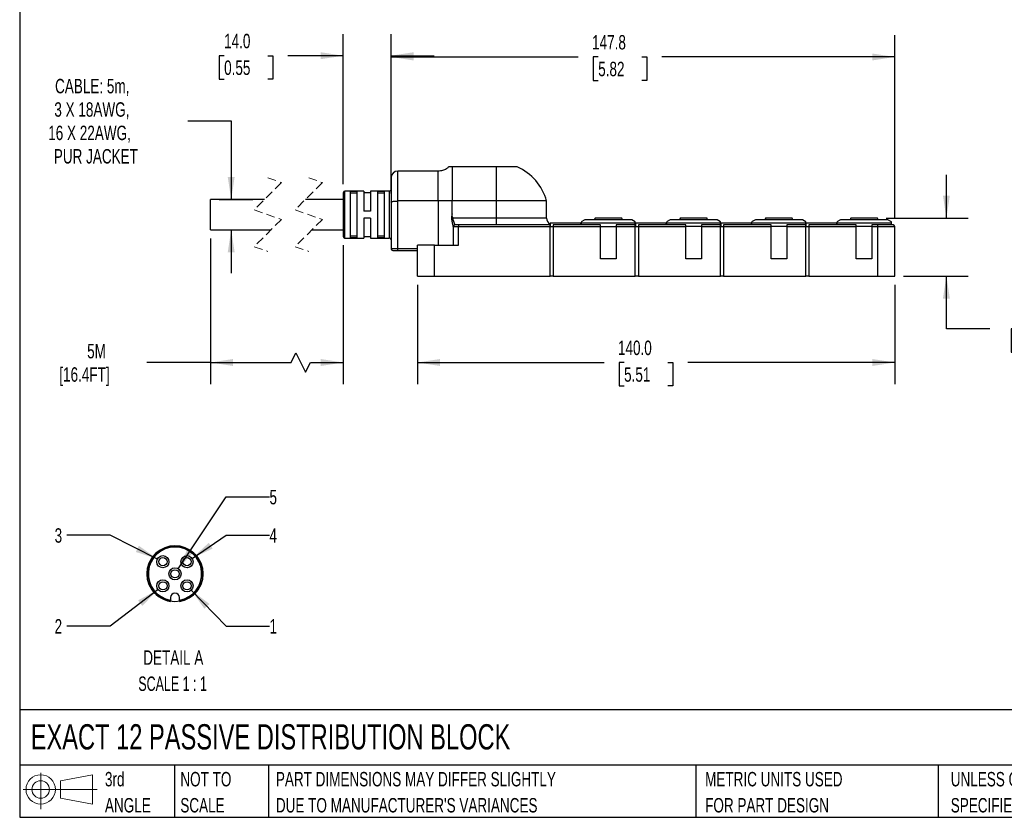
# Model space of a CAD drawing. Header units: millimetres. Extents: x 13 to 546, y 13 to 419.
# Tile 1 of 9: x 13 to 301, y 13 to 247. Entities that reach past the tile are written whole.
import ezdxf

# ---------------------------------------------------------------- set-up
doc = ezdxf.new("R2010")
doc.units = ezdxf.units.MM
doc.header["$LTSCALE"] = 2
doc.linetypes.add('SLD-Dashed', pattern=[1.905, 1.27, -0.635])
doc.linetypes.add('SLD-Solid', pattern=[0])
doc.layers.add('DIMENSIONS', color=140, linetype='SLD-Solid', lineweight=25)
doc.layers.add('TEXT', color=140, linetype='SLD-Solid', lineweight=25)
doc.layers.add('SLD-DEFPOINTS', color=7, linetype='Continuous')
doc.styles.add('SLDTEXTSTYLE0', font='TXT', dxfattribs={"width": 0.7})
doc.styles.add('SLDTEXTSTYLE2', font='TXT', dxfattribs={"width": 0.645455})
doc.dimstyles.new('SLDDIMSTYLE0', dxfattribs={"dimtxt": 4.316016, "dimasz": 6.604, "dimexe": 0, "dimexo": 0.0625, "dimgap": 1.079004, "dimtad": 0, "dimtih": 1, "dimtoh": 1, "dimdec": 1, "dimrnd": 1e-09, "dimzin": 4, "dimdsep": 46, "dimtxsty": 'SLDTEXTSTYLE0', "dimsah": 1, "dimcen": 0.09, "dimadec": 0, "dimazin": 1, "dimtfac": 1, "dimtdec": 1, "dimtofl": 0, "dimtmove": 0, "dimatfit": 3, "dimfxl": 0, "dimfrac": 2, "dimtolj": 1, "dimtzin": 12, "dimarcsym": 0})
doc.dimstyles.new('SLDDIMSTYLE1', dxfattribs={"dimtxt": 4.316016, "dimasz": 6.604, "dimexe": 0, "dimexo": 0.0625, "dimgap": 1.079004, "dimtad": 0, "dimtih": 1, "dimtoh": 1, "dimdec": 1, "dimrnd": 1e-09, "dimzin": 4, "dimdsep": 46, "dimtxsty": 'SLDTEXTSTYLE0', "dimsah": 1, "dimcen": 0.09, "dimadec": 0, "dimazin": 1, "dimtfac": 1, "dimtdec": 1, "dimtmove": 0, "dimatfit": 0, "dimfxl": 0, "dimfrac": 2, "dimtolj": 1, "dimtzin": 12, "dimarcsym": 0})
doc.dimstyles.new('SLDDIMSTYLE2', dxfattribs={"dimtxt": 4.316016, "dimasz": 6.604, "dimexe": 0, "dimexo": 0.0625, "dimgap": 1.079004, "dimtad": 0, "dimtih": 1, "dimtoh": 1, "dimdec": 1, "dimrnd": 1e-09, "dimzin": 12, "dimdsep": 46, "dimtxsty": 'SLDTEXTSTYLE0', "dimsah": 1, "dimcen": 0.09, "dimadec": 0, "dimazin": 3, "dimtfac": 1, "dimtdec": 1, "dimtofl": 0, "dimtmove": 0, "dimatfit": 3, "dimfxl": 0, "dimfrac": 2, "dimtolj": 1, "dimtzin": 12, "dimarcsym": 0})
doc.dimstyles.new('SLDDIMSTYLE3', dxfattribs={"dimtxt": 4.316016, "dimasz": 6.604, "dimexe": 0, "dimexo": 0.0625, "dimgap": 1.079004, "dimtad": 0, "dimtih": 1, "dimtoh": 1, "dimdec": 1, "dimrnd": 1e-09, "dimzin": 12, "dimdsep": 46, "dimtxsty": 'SLDTEXTSTYLE0', "dimsah": 1, "dimcen": 0.09, "dimadec": 0, "dimazin": 3, "dimtfac": 1, "dimtdec": 1, "dimtmove": 0, "dimatfit": 0, "dimfxl": 0, "dimfrac": 2, "dimtolj": 1, "dimtzin": 12, "dimarcsym": 0})
doc.dimstyles.new('SLDDIMSTYLE6', dxfattribs={"dimtxt": 4.316016, "dimasz": 6.604, "dimexe": 0, "dimexo": 0.0625, "dimgap": 1.079004, "dimtad": 0, "dimtih": 1, "dimtoh": 1, "dimdec": 1, "dimlfac": 0.5, "dimrnd": 1e-09, "dimzin": 12, "dimdsep": 46, "dimtxsty": 'SLDTEXTSTYLE0', "dimsah": 1, "dimcen": 0, "dimadec": 0, "dimazin": 3, "dimtfac": 1, "dimtdec": 1, "dimtofl": 0, "dimtmove": 0, "dimatfit": 3, "dimfxl": 0, "dimfrac": 2, "dimtolj": 1, "dimtzin": 12, "dimarcsym": 0})

# ---------------------------------------------------------------- blocks, each defined once
blk = doc.blocks.new('Block11')
at = {"color": 7, "linetype": 'SLD-Solid', "lineweight": 18}
for p, q in [((5.18, 10.62), (5.18, 0)), ((10.96, 8.33), (20.35, 10.06)), ((20.35, 10.06), (20.35, 1.46)), ((10.96, 3.19), (10.96, 8.33)), ((0, 5.76), (21.75, 5.76)), ((10.96, 3.19), (20.35, 1.46))]:
    blk.add_line(p, q, dxfattribs=at)
for radius in [4.3, 2.57]:
    blk.add_circle((5.18, 5.76), radius, dxfattribs=at)
blk = doc.blocks.new('Block12')
at = {"layer": 'SLD-DEFPOINTS'}
blk.add_blockref('Block11', (0, 0), dxfattribs=at)
blk = doc.blocks.new('SW_NOTE_0_1')
at = {"layer": 'TEXT', "color": 0, "char_height": 4.2333, "attachment_point": 1, "style": 'SLDTEXTSTYLE0'}
for s, insert in [('UNLESS OTHERWISE', (0, 5.46)), ('SPECIFIED UNITS ARE:', (0, -2.19))]:
    blk.add_mtext(s, dxfattribs=dict(at, insert=insert))
blk = doc.blocks.new('SW_NOTE_0_2')
at = {"layer": 'TEXT', "color": 0, "char_height": 4.2333, "attachment_point": 1, "style": 'SLDTEXTSTYLE0'}
for s, insert in [('PART DIMENSIONS MAY DIFFER SLIGHTLY', (0, 5.46)), ("DUE TO MANUFACTURER'S VARIANCES", (0, -2.19))]:
    blk.add_mtext(s, dxfattribs=dict(at, insert=insert))
blk = doc.blocks.new('SW_NOTE_0_3')
at = {"layer": 'TEXT', "color": 0, "char_height": 4.233, "attachment_point": 1, "style": 'SLDTEXTSTYLE0'}
for s, insert in [('NOT TO', (0, 5.46)), ('SCALE', (0, -2.19))]:
    blk.add_mtext(s, dxfattribs=dict(at, insert=insert))
blk = doc.blocks.new('SW_NOTE_0_4')
at = {"layer": 'TEXT', "color": 0, "char_height": 4.233, "attachment_point": 1, "style": 'SLDTEXTSTYLE0'}
for s, insert in [('3rd', (0, 5.46)), ('ANGLE', (0, -2.19))]:
    blk.add_mtext(s, dxfattribs=dict(at, insert=insert))
blk = doc.blocks.new('SW_NOTE_0_5')
at = {"layer": 'TEXT', "color": 0, "char_height": 4.2333, "attachment_point": 1, "style": 'SLDTEXTSTYLE0'}
for s, insert in [('METRIC UNITS USED', (0, 5.46)), ('FOR PART DESIGN', (0, -2.19))]:
    blk.add_mtext(s, dxfattribs=dict(at, insert=insert))
blk = doc.blocks.new('_D')
at = {"layer": 'DIMENSIONS'}
for p, q in [((129.34, 168.87), (129.34, 139.7)), ((269.34, 168.87), (269.34, 139.7)), ((129.34, 146.05), (184.09, 146.05)), ((189.94, 146.05), (188.49, 146.05)), ((188.49, 146.05), (188.49, 139.19)), ((202.77, 146.05), (204.22, 146.05)), ((204.22, 146.05), (204.22, 139.19)), ((269.34, 146.05), (208.62, 146.05)), ((188.49, 139.19), (189.94, 139.19)), ((204.22, 139.19), (202.77, 139.19))]:
    blk.add_line(p, q, dxfattribs=at)
for points in [[(129.34, 146.05), (135.95, 145.03), (135.95, 147.07)], [(269.34, 146.05), (262.74, 147.07), (262.74, 145.03)]]:
    blk.add_solid(points, dxfattribs=at)
at = {"layer": 'DIMENSIONS', "char_height": 4.233, "attachment_point": 1, "style": 'SLDTEXTSTYLE0'}
for s, insert in [('140.0', (188.15, 152.47)), ('5.51', (189.94, 144.65))]:
    blk.add_mtext(s, dxfattribs=dict(at, insert=insert))
blk = doc.blocks.new('_D_1')
at = {"layer": 'DIMENSIONS'}
for p, q in [((284.46, 188.41), (284.46, 201.11)), ((266.8, 188.41), (290.81, 188.41)), ((271.88, 171.41), (290.81, 171.41)), ((284.46, 155.97), (284.46, 171.41)), ((297.16, 155.97), (284.46, 155.97)), ((304.95, 155.97), (303.5, 155.97)), ((303.5, 155.97), (303.5, 149.11)), ((317.77, 155.97), (319.22, 155.97)), ((319.22, 155.97), (319.22, 149.11)), ((303.5, 149.11), (304.95, 149.11)), ((319.22, 149.11), (317.77, 149.11))]:
    blk.add_line(p, q, dxfattribs=at)
for points in [[(284.46, 188.41), (285.48, 195.01), (283.45, 195.01)], [(284.46, 171.41), (283.45, 164.8), (285.48, 164.8)]]:
    blk.add_solid(points, dxfattribs=at)
at = {"layer": 'DIMENSIONS', "char_height": 4.233, "attachment_point": 1, "style": 'SLDTEXTSTYLE0'}
for s, insert in [('17.0', (304.95, 162.4)), ('0.67', (304.95, 154.57))]:
    blk.add_mtext(s, dxfattribs=dict(at, insert=insert))
blk = doc.blocks.new('_D_2')
at = {"layer": 'DIMENSIONS'}
for p, q in [((121.59, 195.61), (121.59, 241.99)), ((269.34, 188.45), (269.34, 241.99)), ((121.59, 235.64), (176.5, 235.64)), ((182.35, 235.64), (180.9, 235.64)), ((180.9, 235.64), (180.9, 228.78)), ((195.18, 235.64), (196.63, 235.64)), ((196.63, 235.64), (196.63, 228.78)), ((269.34, 235.64), (201.03, 235.64)), ((180.9, 228.78), (182.35, 228.78)), ((196.63, 228.78), (195.18, 228.78))]:
    blk.add_line(p, q, dxfattribs=at)
for points in [[(121.59, 235.64), (128.2, 234.62), (128.2, 236.65)], [(269.34, 235.64), (262.74, 236.65), (262.74, 234.62)]]:
    blk.add_solid(points, dxfattribs=at)
at = {"layer": 'DIMENSIONS', "char_height": 4.233, "attachment_point": 1, "style": 'SLDTEXTSTYLE0'}
for s, insert in [('147.8', (180.56, 242.06)), ('5.82', (182.35, 234.23))]:
    blk.add_mtext(s, dxfattribs=dict(at, insert=insert))
blk = doc.blocks.new('_D_3')
at = {"layer": 'DIMENSIONS'}
for p, q in [((107.59, 198.35), (107.59, 242.35)), ((121.59, 195.61), (121.59, 242.35)), ((72.65, 236), (71.2, 236)), ((71.2, 236), (71.2, 229.14)), ((85.48, 236), (86.93, 236)), ((86.93, 236), (86.93, 229.14)), ((107.59, 236), (91.33, 236)), ((121.59, 236), (134.29, 236)), ((71.2, 229.14), (72.65, 229.14)), ((86.93, 229.14), (85.48, 229.14))]:
    blk.add_line(p, q, dxfattribs=at)
for points in [[(107.59, 236), (100.99, 237.02), (100.99, 234.99)], [(121.59, 236), (128.2, 234.99), (128.2, 237.02)]]:
    blk.add_solid(points, dxfattribs=at)
at = {"layer": 'DIMENSIONS', "char_height": 4.233, "attachment_point": 1, "style": 'SLDTEXTSTYLE0'}
for s, insert in [('14.0', (72.65, 242.42)), ('0.55', (72.65, 234.6))]:
    blk.add_mtext(s, dxfattribs=dict(at, insert=insert))
blk = doc.blocks.new('_D_4')
at = {"layer": 'DIMENSIONS'}
for p, q in [((68.66, 182.42), (68.66, 139.7)), ((107.59, 180.47), (107.59, 139.7)), ((92.31, 146.05), (93.72, 148.87)), ((93.72, 148.87), (96.54, 143.23)), ((68.66, 146.05), (49.97, 146.05)), ((68.66, 146.05), (92.31, 146.05)), ((96.54, 143.23), (97.95, 146.05)), ((97.95, 146.05), (107.59, 146.05))]:
    blk.add_line(p, q, dxfattribs=at)
for points in [[(68.66, 146.05), (75.26, 145.03), (75.26, 147.07)], [(107.59, 146.05), (100.99, 147.07), (100.99, 145.03)]]:
    blk.add_solid(points, dxfattribs=at)
at = {"layer": 'DIMENSIONS', "char_height": 4.233, "attachment_point": 1, "style": 'SLDTEXTSTYLE0'}
for s, insert in [('5M', (32.48, 151.51)), ('[16.4FT]', (24.32, 144.65))]:
    blk.add_mtext(s, dxfattribs=dict(at, insert=insert))
blk = doc.blocks.new('_D_5')
at = {"layer": 'DIMENSIONS'}
for p, q in [((62.03, 216.89), (74.73, 216.89)), ((74.73, 216.89), (74.73, 193.86)), ((71.2, 193.86), (81.08, 193.86)), ((71.2, 184.96), (81.08, 184.96)), ((74.73, 184.96), (74.73, 172.26))]:
    blk.add_line(p, q, dxfattribs=at)
for points in [[(74.73, 193.86), (75.74, 200.46), (73.71, 200.46)], [(74.73, 184.96), (73.71, 178.35), (75.74, 178.35)]]:
    blk.add_solid(points, dxfattribs=at)
at = {"layer": 'DIMENSIONS', "attachment_point": 1, "style": 'SLDTEXTSTYLE0'}
for s, insert, char_height in [('CABLE: 5m,', (23.07, 229.21), 4.233), ('3 X 18AWG,', (22.86, 222.35), 4.233), ('16 X 22AWG,', (21.07, 215.49), 4.2333), ('PUR JACKET', (22.71, 208.63), 4.233)]:
    blk.add_mtext(s, dxfattribs=dict(at, insert=insert, char_height=char_height))
blk = doc.blocks.new('_D_18')
at = {"layer": 'DIMENSIONS'}
for p, q in [((63.01, 79.29), (73.25, 68.78)), ((73.25, 68.78), (85.95, 68.78))]:
    blk.add_line(p, q, dxfattribs=at)
blk.add_solid([(63.01, 79.29), (66.89, 73.85), (68.35, 75.27)], dxfattribs=at)
at = {"layer": 'DIMENSIONS', "insert": (85.95, 70.81), "char_height": 4.23, "attachment_point": 1, "style": 'SLDTEXTSTYLE0'}
blk.add_mtext('1', dxfattribs=at)
blk = doc.blocks.new('_D_19')
at = {"layer": 'DIMENSIONS'}
for p, q in [((53.29, 79.49), (39.23, 68.78)), ((39.23, 68.78), (26.53, 68.78))]:
    blk.add_line(p, q, dxfattribs=at)
blk.add_solid([(53.29, 79.49), (47.42, 76.3), (48.65, 74.68)], dxfattribs=at)
at = {"layer": 'DIMENSIONS', "insert": (22.94, 70.81), "char_height": 4.23, "attachment_point": 1, "style": 'SLDTEXTSTYLE0'}
blk.add_mtext('2', dxfattribs=at)
blk = doc.blocks.new('_D_20')
at = {"layer": 'DIMENSIONS'}
for p, q in [((39.23, 95.42), (26.53, 95.42)), ((53.11, 88.43), (39.23, 95.42))]:
    blk.add_line(p, q, dxfattribs=at)
blk.add_solid([(53.11, 88.43), (47.67, 92.31), (46.76, 90.5)], dxfattribs=at)
at = {"layer": 'DIMENSIONS', "insert": (22.94, 97.45), "char_height": 4.23, "attachment_point": 1, "style": 'SLDTEXTSTYLE0'}
blk.add_mtext('3', dxfattribs=at)
blk = doc.blocks.new('_D_21')
at = {"layer": 'DIMENSIONS'}
for p, q in [((63.24, 88.63), (73.25, 95.42)), ((73.25, 95.42), (85.95, 95.42))]:
    blk.add_line(p, q, dxfattribs=at)
blk.add_solid([(63.24, 88.63), (69.28, 91.5), (68.14, 93.18)], dxfattribs=at)
at = {"layer": 'DIMENSIONS', "insert": (85.95, 97.45), "char_height": 4.23, "attachment_point": 1, "style": 'SLDTEXTSTYLE0'}
blk.add_mtext('4', dxfattribs=at)
blk = doc.blocks.new('_D_22')
at = {"layer": 'DIMENSIONS'}
for p, q in [((59.22, 85.58), (73.25, 106.67)), ((73.25, 106.67), (85.95, 106.67))]:
    blk.add_line(p, q, dxfattribs=at)
blk.add_solid([(59.22, 85.58), (63.72, 90.52), (62.03, 91.64)], dxfattribs=at)
at = {"layer": 'DIMENSIONS', "insert": (85.95, 108.7), "char_height": 4.23, "attachment_point": 1, "style": 'SLDTEXTSTYLE0'}
blk.add_mtext('5', dxfattribs=at)
blk = doc.blocks.new('SW_NOTE_0_7')
at = {"layer": 'TEXT', "color": 0, "attachment_point": 2}
for s, insert, char_height, style in [('DETAIL A', (12.83, 5.46), 4.233, 'SLDTEXTSTYLE0'), ('SCALE 1 : 1', (12.62, -2.19), 4.2333, 'SLDTEXTSTYLE2')]:
    blk.add_mtext(s, dxfattribs=dict(at, insert=insert, char_height=char_height, style=style))

msp = doc.modelspace()

# ---------------------------------------------------------------- linework, layer by layer
for p, q in [((135.44, 202.17), (123.59, 202.17)), ((123.59, 193.41), (123.59, 202.17)), ((135.44, 193.41), (135.44, 202.17)), ((139.48, 203.41), (138.57, 203.41)), ((139.48, 203.41), (139.48, 193.41)), ((152.44, 203.41), (139.48, 203.41)), ((152.44, 203.41), (152.44, 193.41)), ((158.62, 203.41), (152.44, 203.41)), ((121.59, 200.17), (121.59, 193.07)), ((84.51, 193.86), (68.66, 193.86)), ((68.66, 184.96), (68.66, 193.86)), ((107.59, 193.86), (96.51, 193.86)), ((107.59, 195.81), (107.59, 183.01)), ((113.59, 196.31), (108.09, 196.31)), ((108.09, 182.51), (108.09, 196.31)), ((111.59, 196.23), (109.59, 196.23)), ((109.59, 196.23), (109.59, 182.58)), ((111.59, 195.73), (109.59, 195.73)), ((111.59, 196.23), (111.59, 182.58)), ((113.59, 196.31), (113.59, 190.41)), ((115.59, 195.81), (113.59, 195.81)), ((121.09, 196.31), (115.59, 196.31)), ((115.59, 196.31), (115.59, 190.41)), ((119.59, 196.23), (117.59, 196.23)), ((117.59, 196.23), (117.59, 182.58)), ((119.59, 195.73), (117.59, 195.73)), ((119.59, 196.23), (119.59, 182.58)), ((121.09, 196.31), (121.09, 182.51)), ((121.59, 193.07), (121.59, 179.41)), ((123.59, 179.41), (123.59, 193.41)), ((135.44, 193.41), (123.59, 193.41)), ((135.44, 193.41), (135.44, 180.41)), ((139.48, 193.41), (135.44, 193.41)), ((139.48, 189.6), (139.48, 193.41)), ((152.44, 193.41), (139.48, 193.41)), ((152.44, 193.41), (152.44, 188.41)), ((167.21, 193.41), (152.44, 193.41)), ((167.21, 188.41), (167.21, 193.41)), ((115.59, 190.41), (113.59, 190.41)), ((113.59, 188.41), (113.59, 182.51)), ((115.59, 188.41), (113.59, 188.41)), ((115.59, 188.41), (115.59, 182.51)), ((152.44, 188.41), (139.8, 188.41)), ((152.44, 188.41), (152.44, 186.41)), ((167.21, 188.41), (152.44, 188.41)), ((178.44, 187.91), (177.34, 187.27)), ((192.24, 187.91), (178.44, 187.91)), ((181.43, 188.41), (181.24, 187.91)), ((181.3, 187.91), (181.48, 188.41)), ((181.48, 188.41), (181.43, 188.41)), ((189.26, 188.41), (181.48, 188.41)), ((189.44, 187.91), (189.26, 188.41)), ((193.24, 187.33), (192.24, 187.91)), ((203.44, 187.91), (202.34, 187.27)), ((217.24, 187.91), (203.44, 187.91)), ((206.43, 188.41), (206.24, 187.91)), ((206.3, 187.91), (206.48, 188.41)), ((206.48, 188.41), (206.43, 188.41)), ((214.26, 188.41), (206.48, 188.41)), ((214.44, 187.91), (214.26, 188.41)), ((218.24, 187.33), (217.24, 187.91)), ((228.44, 187.91), (227.34, 187.27)), ((242.24, 187.91), (228.44, 187.91)), ((231.43, 188.41), (231.24, 187.91)), ((231.3, 187.91), (231.48, 188.41)), ((231.48, 188.41), (231.43, 188.41)), ((239.26, 188.41), (231.48, 188.41)), ((239.44, 187.91), (239.26, 188.41)), ((243.24, 187.33), (242.24, 187.91)), ((253.44, 187.91), (252.34, 187.27)), ((267.24, 187.91), (253.44, 187.91)), ((256.43, 188.41), (256.24, 187.91)), ((256.3, 187.91), (256.48, 188.41)), ((256.48, 188.41), (256.43, 188.41)), ((264.26, 188.41), (256.48, 188.41)), ((264.44, 187.91), (264.26, 188.41)), ((268.34, 187.27), (267.24, 187.91)), ((68.66, 184.96), (86.41, 184.96)), ((98.41, 184.96), (107.59, 184.96)), ((139.81, 186.05), (139.84, 185.92)), ((139.84, 185.92), (139.81, 186.05)), ((139.84, 185.92), (139.84, 185.91)), ((139.84, 185.91), (139.84, 180.41)), ((139.84, 185.91), (141.34, 185.91)), ((140.34, 186.41), (140.34, 186.42)), ((141.34, 186.41), (140.34, 186.41)), ((141.34, 186.41), (141.34, 185.91)), ((168.24, 186.41), (141.34, 186.41)), ((141.34, 180.41), (141.34, 185.91)), ((141.34, 185.91), (168.24, 185.91)), ((168.24, 185.91), (168.24, 186.41)), ((168.24, 171.41), (168.24, 185.91)), ((168.24, 185.91), (169.14, 185.91)), ((177.29, 186.91), (168.29, 186.91)), ((168.29, 186.91), (168.29, 185.91)), ((183.04, 186.41), (169.14, 186.41)), ((169.14, 186.41), (169.14, 185.91)), ((169.14, 185.91), (183.04, 185.91)), ((169.14, 185.91), (169.14, 171.41)), ((177.29, 186.41), (177.29, 186.91)), ((177.34, 186.91), (177.29, 186.91)), ((177.34, 187.23), (177.34, 186.98)), ((177.34, 186.98), (177.34, 186.41)), ((177.34, 186.98), (193.24, 186.98)), ((183.04, 185.91), (183.04, 186.41)), ((183.04, 176.41), (183.04, 185.91)), ((183.04, 185.91), (187.64, 185.91)), ((193.24, 186.41), (187.64, 186.41)), ((187.64, 186.41), (187.64, 185.91)), ((187.64, 185.91), (187.64, 176.41)), ((187.64, 185.91), (193.24, 185.91)), ((193.24, 186.98), (193.24, 187.3)), ((193.24, 186.41), (193.24, 186.98)), ((193.24, 185.91), (193.24, 186.41)), ((193.24, 171.41), (193.24, 185.91)), ((193.24, 185.91), (194.14, 185.91)), ((193.29, 186.91), (193.29, 185.91)), ((202.29, 186.91), (193.29, 186.91)), ((208.04, 186.41), (194.14, 186.41)), ((194.14, 186.41), (194.14, 185.91)), ((194.14, 185.91), (208.04, 185.91)), ((194.14, 185.91), (194.14, 171.41)), ((202.29, 186.41), (202.29, 186.91)), ((202.34, 187.23), (202.34, 186.98)), ((202.34, 186.98), (218.24, 186.98)), ((202.34, 186.98), (202.34, 186.41)), ((208.04, 185.91), (208.04, 186.41)), ((208.04, 176.41), (208.04, 185.91)), ((212.64, 185.91), (208.04, 185.91)), ((218.24, 186.41), (212.64, 186.41)), ((212.64, 186.41), (212.64, 185.91)), ((212.64, 185.91), (212.64, 176.41)), ((212.64, 185.91), (218.24, 185.91)), ((218.24, 186.98), (218.24, 187.3)), ((218.24, 186.41), (218.24, 186.98)), ((218.24, 185.91), (218.24, 186.41)), ((218.24, 171.41), (218.24, 185.91)), ((218.24, 185.91), (219.14, 185.91)), ((227.29, 186.91), (218.29, 186.91)), ((218.29, 186.91), (218.29, 185.91)), ((233.04, 186.41), (219.14, 186.41)), ((219.14, 186.41), (219.14, 185.91)), ((219.14, 185.91), (233.04, 185.91)), ((219.14, 185.91), (219.14, 171.41)), ((227.29, 186.41), (227.29, 186.91)), ((227.34, 187.23), (227.34, 186.98)), ((227.34, 186.98), (227.34, 186.41)), ((227.34, 186.98), (243.24, 186.98)), ((233.04, 185.91), (233.04, 186.41)), ((233.04, 176.41), (233.04, 185.91)), ((237.64, 185.91), (233.04, 185.91)), ((243.24, 186.41), (237.64, 186.41)), ((237.64, 186.41), (237.64, 185.91)), ((237.64, 185.91), (237.64, 176.41)), ((237.64, 185.91), (243.24, 185.91)), ((243.24, 186.98), (243.24, 187.3)), ((243.24, 186.41), (243.24, 186.98)), ((243.24, 185.91), (243.24, 186.41)), ((243.24, 171.41), (243.24, 185.91)), ((243.24, 185.91), (244.14, 185.91)), ((243.29, 186.91), (243.29, 185.91)), ((252.29, 186.91), (243.29, 186.91)), ((258.04, 186.41), (244.14, 186.41)), ((244.14, 186.41), (244.14, 185.91)), ((244.14, 185.91), (244.14, 171.41)), ((244.14, 185.91), (258.04, 185.91)), ((252.29, 186.41), (252.29, 186.91)), ((252.34, 187.23), (252.34, 186.98)), ((252.34, 186.98), (252.34, 186.41)), ((252.34, 186.98), (268.34, 186.98)), ((258.04, 185.91), (258.04, 186.41)), ((258.04, 176.41), (258.04, 185.91)), ((262.64, 185.91), (258.04, 185.91)), ((264.34, 186.41), (262.64, 186.41)), ((262.64, 186.41), (262.64, 185.91)), ((262.64, 185.91), (262.64, 176.41)), ((262.64, 185.91), (264.34, 185.91)), ((264.34, 185.91), (264.34, 186.41)), ((268.84, 186.41), (264.34, 186.41)), ((264.34, 171.41), (264.34, 185.91)), ((264.34, 185.91), (269.34, 185.91)), ((268.34, 186.98), (268.34, 187.26)), ((268.34, 186.41), (268.34, 186.98)), ((269.34, 171.41), (269.34, 185.91)), ((108.09, 182.51), (113.59, 182.51)), ((111.59, 183.09), (109.59, 183.09)), ((111.59, 182.58), (109.59, 182.58)), ((113.59, 183.01), (115.59, 183.01)), ((115.59, 182.51), (121.09, 182.51)), ((119.59, 183.09), (117.59, 183.09)), ((119.59, 182.58), (117.59, 182.58)), ((123.59, 179.41), (121.59, 179.41)), ((123.59, 178.91), (123.59, 179.41)), ((129.34, 179.41), (123.59, 179.41)), ((129.34, 171.41), (129.34, 180.41)), ((134.34, 180.41), (129.34, 180.41)), ((134.34, 171.41), (134.34, 180.41)), ((134.34, 180.41), (141.34, 180.41)), ((122.09, 178.91), (123.59, 178.91)), ((123.59, 178.91), (129.34, 178.91)), ((187.64, 176.41), (183.04, 176.41)), ((212.64, 176.41), (208.04, 176.41)), ((237.64, 176.41), (233.04, 176.41)), ((262.64, 176.41), (258.04, 176.41)), ((129.34, 171.41), (134.34, 171.41)), ((134.34, 171.41), (168.24, 171.41)), ((169.14, 171.41), (168.24, 171.41)), ((169.14, 171.41), (193.24, 171.41)), ((194.14, 171.41), (193.24, 171.41)), ((194.14, 171.41), (218.24, 171.41)), ((219.14, 171.41), (218.24, 171.41)), ((219.14, 171.41), (243.24, 171.41)), ((244.14, 171.41), (243.24, 171.41)), ((244.14, 171.41), (264.34, 171.41)), ((264.34, 171.41), (269.34, 171.41)), ((52.67, 90.12), (51.65, 88.99)), ((56.72, 92.16), (55.25, 91.74)), ((58.24, 92.3), (56.72, 92.16)), ((59.76, 92.16), (58.24, 92.3)), ((61.22, 91.74), (59.76, 92.16)), ((62.59, 91.05), (61.22, 91.74)), ((50.86, 87.68), (50.32, 86.26)), ((51.65, 88.99), (50.86, 87.68)), ((50.32, 86.26), (50.06, 84.75)), ((50.39, 81.73), (50.96, 80.32)), ((65.51, 80.32), (66.09, 81.73)), ((56.94, 77.1), (56.94, 76.37)), ((56.94, 76.37), (56.94, 76)), ((59.54, 76.37), (59.54, 77.1)), ((59.54, 76), (59.54, 76.37)), ((62.4, 77.03), (63.63, 77.93))]:
    msp.add_line(p, q)
at = {"color": 7, "linetype": 'SLD-Dashed', "lineweight": 18}
for p, q in [((85.46, 200.21), (89.46, 198.81)), ((97.46, 200.21), (101.46, 198.81)), ((89.46, 198.81), (81.46, 190.81)), ((101.46, 198.81), (93.46, 190.81)), ((81.46, 190.81), (89.46, 188.01)), ((93.46, 190.81), (101.46, 188.01)), ((89.46, 188.01), (81.46, 180.01)), ((101.46, 188.01), (93.46, 180.01)), ((81.46, 180.01), (85.46, 178.61)), ((93.46, 180.01), (97.46, 178.61))]:
    msp.add_line(p, q, dxfattribs=at)
at = {"flags": 128}
for points in [[(55.25, 91.74), (53.89, 91.05), (52.67, 90.12)], [(64.82, 88.99), (63.8, 90.12), (62.59, 91.05)], [(50.06, 84.75), (50.08, 83.23), (50.39, 81.73)], [(63.63, 77.93), (64.68, 79.03), (65.51, 80.32)], [(59.54, 76), (61.01, 76.39), (62.4, 77.03)]]:
    msp.add_lwpolyline(points, dxfattribs=at)
for centre, radius in [((54.7, 87.64), 1.78), ((54.7, 87.64), 1.2), ((61.77, 87.64), 1.78), ((61.77, 87.64), 1.2), ((58.24, 84.1), 1.78), ((58.24, 84.1), 1.2), ((54.7, 80.56), 1.78), ((54.7, 80.56), 1.2), ((61.77, 80.56), 1.78), ((61.77, 80.56), 1.2)]:
    msp.add_circle(centre, radius)
for centre, radius, start, end in [((123.59, 200.17), 2, 90, 180), ((152.44, 189.41), 15.3, 15.1554, 66.2104), ((121.09, 196.81), 0.5, 270, 0.0003), ((108.09, 195.81), 0.5, 90.0003, 179.9996), ((169.21, 188.41), 2, 180, 241.2664), ((140.34, 185.91), 0.5, 90.0001, 180), ((268.84, 185.91), 0.5, 0.0004, 89.9997), ((108.09, 183.01), 0.5, 180.0004, 269.9997), ((121.09, 182.01), 0.5, 359.9997, 90), ((122.09, 179.41), 0.5, 180.0004, 269.9997), ((58.24, 84.1), 7.84, 279.5495, 260.4505), ((58.24, 84.1), 8.2, 343.2015, 36.6), ((58.24, 84.1), 8.2, 207.4789, 260.878), ((58.24, 77.1), 1.3, 360, 180)]:
    msp.add_arc(centre, radius, start, end)
for points, knots in [([(138.55, 203.45), (138.33, 203.24), (137.79, 202.73), (136.7, 202.27), (135.86, 202.2), (135.44, 202.17)], [0, 0, 0, 0, 0.2636043, 0.6383559, 1, 1, 1, 1]), ([(121.59, 193.07), (121.59, 193.07), (121.59, 193.11), (121.7, 193.21), (121.96, 193.27), (122.4, 193.35), (122.96, 193.4), (123.38, 193.4), (123.59, 193.41)], [0, 0, 0, 0, 0.001278, 0.047263, 0.183243, 0.40195, 0.683631, 1, 1, 1, 1]), ([(139.48, 189.6), (139.45, 189.41), (139.37, 189.02), (139.34, 188.41), (139.37, 187.81), (139.47, 187.25), (139.59, 186.76), (139.7, 186.37), (139.79, 186.15), (139.81, 186.05), (139.81, 186.05)], [0, 0, 0, 0, 0.159837, 0.330509, 0.501329, 0.66141, 0.803103, 0.918162, 0.998895, 1, 1, 1, 1]), ([(139.8, 188.41), (139.71, 188.6), (139.53, 188.98), (139.5, 189.39), (139.48, 189.6)], [0, 0, 0, 0, 0.507343, 1, 1, 1, 1]), ([(140.34, 186.42), (140.34, 186.44), (140.32, 186.51), (140.22, 186.72), (140.05, 187.11), (139.89, 187.59), (139.81, 188.04), (139.8, 188.29), (139.8, 188.41)], [0, 0, 0, 0, 0.034235, 0.10477, 0.337776, 0.64868, 0.828513, 1, 1, 1, 1]), ([(139.81, 186.05), (139.82, 186.03), (139.83, 186.01), (139.84, 186.02), (139.84, 186.02)], [0, 0, 0, 0, 0.913973, 1, 1, 1, 1]), ([(168.24, 186.65), (168.24, 186.65), (168.24, 186.69), (168.24, 186.59), (168.24, 186.56), (168.24, 186.55)], [0, 0, 0, 0, 0.077513, 0.882089, 1, 1, 1, 1])]:
    msp.add_open_spline(points, degree=3, knots=knots)
at = {"layer": 'SLD-DEFPOINTS'}
msp.add_circle((58.24, 84.1), 8.2, dxfattribs=at)
at = {"layer": 'TEXT'}
for p, q in [((12.7, 419.1), (12.7, 12.7)), ((546.1, 44.25), (12.7, 44.25)), ((546.1, 27.94), (12.7, 27.94)), ((58.09, 27.94), (58.09, 12.7)), ((85.67, 27.94), (85.67, 12.7)), ((210.97, 27.94), (210.97, 12.7)), ((282, 27.94), (282, 12.7)), ((12.7, 12.7), (546.1, 12.7))]:
    msp.add_line(p, q, dxfattribs=at)

# ---------------------------------------------------------------- block references
at = {"layer": 'SLD-DEFPOINTS'}
msp.add_blockref('Block12', (13.68, 15.11), dxfattribs=at)
at = {"layer": 'TEXT'}
for name, p in [('SW_NOTE_0_7', (44.92, 56.18)), ('SW_NOTE_0_4', (37.7, 20.54)), ('SW_NOTE_0_3', (59.81, 20.54)), ('SW_NOTE_0_2', (87.83, 20.54)), ('SW_NOTE_0_5', (213.71, 20.54)), ('SW_NOTE_0_1', (285.74, 20.54))]:
    msp.add_blockref(name, p, dxfattribs=at)

# ---------------------------------------------------------------- texts
at = {"layer": 'TEXT', "insert": (15.93, 40), "char_height": 7.4083, "attachment_point": 1, "style": 'SLDTEXTSTYLE0'}
msp.add_mtext('EXACT 12 PASSIVE DISTRIBUTION BLOCK', dxfattribs=at)

# ---------------------------------------------------------------- dimensions: what is measured, and where the dimension line sits
at = {"layer": 'DIMENSIONS'}
for base, p1, p2, dimstyle, picture, middle in [((107.59, 236), (121.59, 193.07), (107.59, 195.81), 'SLDDIMSTYLE1', '_D_3', (79.07, 236)), ((121.59397297, 235.63516056), (269.34397297, 185.90728176), (121.59397297, 193.07170037), 'SLDDIMSTYLE2', '_D_2', (188.76443958, 235.63516056)), ((269.34, 146.05), (129.34, 171.41), (269.34, 171.41), 'SLDDIMSTYLE0', '_D', (196.35, 146.05))]:
    dim = msp.add_linear_dim(base=base, p1=p1, p2=p2, dimstyle=dimstyle, dxfattribs=at)
    dim.commit()
    dim.dimension.update_dxf_attribs({"geometry": picture, "text_midpoint": middle, "dimtype": 160})
dim = msp.add_linear_dim(base=(74.73, 184.96), p1=(68.66, 193.86), p2=(68.66, 184.96), angle=90, text='Cable: 5m,\\P3 x 18AWG,\\P16 x 22AWG,\\PPUR jacket', dimstyle='SLDDIMSTYLE3', dxfattribs=at)
dim.commit()
dim.dimension.update_dxf_attribs({"geometry": '_D_5', "text_midpoint": (74.73, 216.89), "dimtype": 160})
dim = msp.add_linear_dim(base=(284.46, 188.41), p1=(269.34, 171.41), p2=(264.26, 188.41), angle=90, dimstyle='SLDDIMSTYLE1', dxfattribs=at)
dim.commit()
dim.dimension.update_dxf_attribs({"geometry": '_D_1', "text_midpoint": (284.46, 155.97), "dimtype": 160})
dim = msp.add_linear_dim(base=(107.59, 146.05), p1=(68.66, 184.96), p2=(107.59, 183.01), text='5M\\P[16.4FT]', dimstyle='SLDDIMSTYLE2', dxfattribs=at)
dim.commit()
dim.dimension.update_dxf_attribs({"geometry": '_D_4', "text_midpoint": (36.66, 146.05), "dimtype": 160})
for p1, p2, text, picture, middle in [((57.25, 82.62), (59.22, 85.58), '5', '_D_22', (87.75, 106.67)), ((56.29, 86.84), (53.11, 88.43), '3', '_D_20', (24.73, 95.42)), ((60.3, 86.64), (63.24, 88.63), '4', '_D_21', (87.75, 95.42)), ((56.11, 81.64), (53.29, 79.49), '2', '_D_19', (24.73, 68.78)), ((60.53, 81.84), (63.01, 79.29), '1', '_D_18', (87.75, 68.78))]:
    dim = msp.add_diameter_dim_2p(p1=p1, p2=p2, text=text, dimstyle='SLDDIMSTYLE6', override={"dimpost": '<>'}, dxfattribs=at)
    dim.commit()
    dim.dimension.update_dxf_attribs({"geometry": picture, "text_midpoint": middle, "dimtype": 163})

doc.saveas('drawing.dxf')
